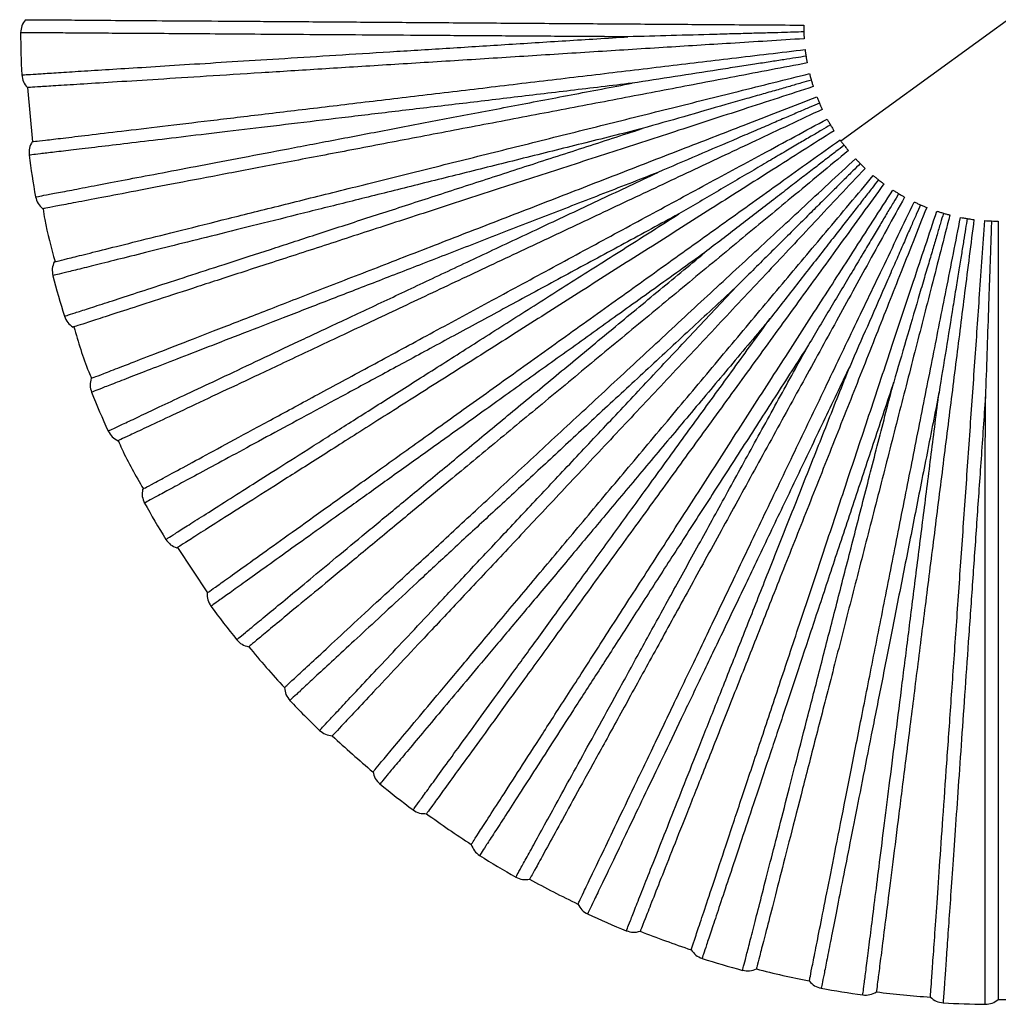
# Paper-space layout '_Superior' of a CAD drawing. Header units: millimetres. Extents: x -101 to 100, y -100 to 101.
# Tile 1 of 4: x -101 to 0, y -100 to 1. Entities that reach past the tile are written whole.
import ezdxf

# ---------------------------------------------------------------- set-up
doc = ezdxf.new("R2010")
doc.units = ezdxf.units.MM

psp = doc.layouts.new('_Superior')

# ---------------------------------------------------------------- linework, layer by layer
at = {"color": 7, "linetype": 'Continuous', "lineweight": 25}
for p, q in [((-16.41, -11.59), (15.95, 11.92)), ((-100, -6.11), (-99.51, -11.67)), ((-84.59, -53.37), (-81.51, -58.03))]:
    psp.add_line(p, q, dxfattribs=at)
for radius, start, end in [(100.5, 180.3635, 182.8363), (100.5, 187.5635, 190.0366), (100.5, 194.764, 197.236), (100.5, 201.9637, 204.4361), (100.5, 209.1634, 211.6366), (100.5, 216.3639, 218.8362), (100, 219.5996, 222.8004), (100.5, 223.564, 226.036), (100, 226.7999, 229.9998), (100.5, 230.7634, 233.2366), (100, 234.0004, 237.1997), (100.5, 237.9638, 240.4364), (100, 241.1998, 244.4003), (100.5, 245.1641, 247.6359), (100, 248.3998, 251.6002), (100.5, 252.3634, 254.8364), (100, 255.6003, 258.7996), (100.5, 259.5636, 262.0366), (100, 262.8001, 266.0001), (100.5, 266.7641, 269.2359), (100, 269.9996, 273.2004)]:
    psp.add_arc((-0.23, 0.17), radius, start, end, dxfattribs=at)
for points in [[(-100.22, 0.87), (-100.37, 0.67), (-100.66, 0.27), (-100.7, -0.22), (-100.72, -0.47)], [(-100.6, -4.8), (-100.57, -5.05), (-100.5, -5.54), (-100.18, -5.92), (-100.03, -6.11)], [(-99.52, -11.67), (-99.64, -11.89), (-99.88, -12.32), (-99.86, -12.81), (-99.85, -13.06)], [(-99.19, -17.35), (-99.12, -17.58), (-98.99, -18.06), (-98.63, -18.4), (-98.45, -18.57)], [(-97.26, -24.02), (-97.35, -24.25), (-97.53, -24.71), (-97.45, -25.2), (-97.41, -25.44)], [(-96.21, -29.61), (-96.12, -29.84), (-95.93, -30.29), (-95.53, -30.59), (-95.33, -30.73)], [(-93.46, -35.99), (-93.52, -36.23), (-93.64, -36.71), (-93.5, -37.18), (-93.43, -37.42)], [(-91.72, -41.41), (-91.6, -41.62), (-91.35, -42.05), (-90.92, -42.29), (-90.71, -42.41)], [(-88.19, -47.39), (-88.22, -47.64), (-88.28, -48.13), (-88.08, -48.58), (-87.99, -48.81)], [(-85.79, -52.55), (-85.64, -52.74), (-85.34, -53.14), (-84.89, -53.32), (-84.66, -53.41)], [(-81.54, -58.04), (-81.54, -58.29), (-81.54, -58.78), (-81.28, -59.21), (-81.16, -59.42)], [(-78.51, -62.85), (-78.34, -63.03), (-77.99, -63.38), (-77.52, -63.51), (-77.28, -63.57)], [(-73.6, -67.77), (-73.57, -68.02), (-73.51, -68.51), (-73.2, -68.9), (-73.05, -69.09)], [(-69.99, -72.17), (-69.8, -72.32), (-69.41, -72.63), (-68.92, -72.7), (-68.68, -72.73)], [(-64.5, -76.44), (-64.44, -76.67), (-64.32, -77.15), (-63.97, -77.5), (-63.79, -77.67)], [(-60.38, -80.34), (-60.17, -80.47), (-59.74, -80.73), (-59.25, -80.73), (-59, -80.73)], [(-54.4, -83.89), (-54.31, -84.12), (-54.12, -84.58), (-53.73, -84.88), (-53.54, -85.03)], [(-49.81, -87.25), (-49.59, -87.35), (-49.14, -87.55), (-48.65, -87.49), (-48.4, -87.46)], [(-43.43, -90.01), (-43.32, -90.23), (-43.08, -90.66), (-42.65, -90.91), (-42.44, -91.04)], [(-38.46, -92.77), (-38.23, -92.84), (-37.76, -92.99), (-37.28, -92.87), (-37.04, -92.81)], [(-31.79, -94.72), (-31.65, -94.92), (-31.36, -95.32), (-30.9, -95.51), (-30.67, -95.61)], [(-26.51, -96.83), (-26.27, -96.87), (-25.78, -96.96), (-25.32, -96.78), (-25.09, -96.69)], [(-19.65, -97.93), (-19.48, -98.11), (-19.14, -98.47), (-18.67, -98.6), (-18.43, -98.67)], [(-14.15, -99.36), (-13.9, -99.37), (-13.41, -99.39), (-12.98, -99.16), (-12.76, -99.04)], [(-7.2, -99.59), (-7.01, -99.74), (-6.63, -100.06), (-6.14, -100.13), (-5.9, -100.17)], [(-1.57, -100.32), (-1.32, -100.3), (-0.83, -100.26), (-0.43, -99.97), (-0.23, -99.83)]]:
    psp.add_open_spline(points, degree=3, dxfattribs=at)
for points, knots in [([(-100.22, 0.87), (-100.16, 0.87), (-100.03, 0.87), (-98.94, 0.86), (-97.14, 0.85), (-94.51, 0.83), (-91.08, 0.8), (-86.85, 0.77), (-81.87, 0.74), (-76.22, 0.7), (-70, 0.66), (-63.33, 0.61), (-56.35, 0.56), (-49.19, 0.51), (-41.98, 0.46), (-34.85, 0.41), (-27.6, 0.36), (-22.75, 0.33), (-20.23, 0.31)], [0, 0, 0, 0, 0.057348, 0.11674, 0.177979, 0.240818, 0.304959, 0.370066, 0.435766, 0.501669, 0.567374, 0.632489, 0.696643, 0.759498, 0.820757, 0.880172, 0.937544, 1, 1, 1, 1]), ([(-20.23, 0.31), (-20.23, 0.2), (-20.23, -0.01), (-20.22, -0.26), (-20.22, -0.39)], [0, 0, 0, 0, 0.50044, 1, 1, 1, 1]), ([(-38.3, -0.89), (-40.43, -0.88), (-44.69, -0.85), (-50.92, -0.81), (-57, -0.77), (-62.84, -0.73), (-68.4, -0.69), (-73.63, -0.66), (-78.51, -0.62), (-82.98, -0.59), (-87.02, -0.56), (-90.58, -0.54), (-93.65, -0.52), (-96.2, -0.5), (-98.19, -0.49), (-99.66, -0.48), (-100.48, -0.47), (-100.82, -0.47), (-100.72, -0.47), (-100.72, -0.47)], [0, 0, 0, 0, 0.062373, 0.124537, 0.186986, 0.249783, 0.312072, 0.374256, 0.436826, 0.499542, 0.561769, 0.623993, 0.686693, 0.749281, 0.811467, 0.873753, 0.936576, 0.999532, 1, 1, 1, 1]), ([(-100.6, -4.8), (-100.55, -4.8), (-100.44, -4.79), (-99.53, -4.74), (-98.1, -4.65), (-96.1, -4.52), (-93.56, -4.36), (-90.5, -4.17), (-86.95, -3.95), (-82.92, -3.69), (-78.46, -3.41), (-73.6, -3.11), (-68.37, -2.78), (-62.82, -2.43), (-57.01, -2.07), (-50.95, -1.69), (-44.71, -1.29), (-40.43, -1.03), (-38.3, -0.89)], [0, 0, 0, 0, 0.062519, 0.125215, 0.187957, 0.250709, 0.312953, 0.375163, 0.43783, 0.500454, 0.562651, 0.624916, 0.687685, 0.750181, 0.812352, 0.874693, 0.937521, 1, 1, 1, 1]), ([(-20.22, -0.39), (-20.57, -0.4), (-21.34, -0.42), (-22.58, -0.46), (-24.01, -0.5), (-25.62, -0.54), (-27.42, -0.59), (-30.19, -0.67), (-33.85, -0.77), (-36.82, -0.85), (-38.3, -0.89)], [0, 0, 0, 0, 0.058599, 0.127249, 0.205948, 0.294698, 0.393493, 0.504689, 0.752592, 1, 1, 1, 1]), ([(-20.22, -0.39), (-20.21, -0.52), (-20.21, -0.77), (-20.19, -0.98), (-20.19, -1.09)], [0, 0, 0, 0, 0.499702, 1, 1, 1, 1]), ([(-20.19, -1.09), (-22.71, -1.25), (-27.54, -1.55), (-34.78, -2), (-41.9, -2.45), (-49.1, -2.91), (-56.24, -3.36), (-63.21, -3.79), (-69.87, -4.21), (-76.07, -4.6), (-81.71, -4.96), (-86.68, -5.27), (-90.9, -5.54), (-94.33, -5.75), (-96.95, -5.92), (-98.75, -6.03), (-99.83, -6.1), (-99.96, -6.11), (-100.03, -6.11)], [0, 0, 0, 0, 0.062456, 0.119828, 0.179243, 0.240502, 0.303357, 0.367511, 0.432626, 0.498331, 0.564234, 0.629934, 0.695041, 0.759182, 0.822021, 0.88326, 0.942652, 1, 1, 1, 1]), ([(-99.52, -11.67), (-99.46, -11.66), (-99.33, -11.65), (-98.25, -11.52), (-96.46, -11.31), (-93.85, -11), (-90.44, -10.59), (-86.24, -10.09), (-81.3, -9.5), (-75.69, -8.83), (-69.51, -8.09), (-62.89, -7.3), (-55.96, -6.48), (-48.85, -5.63), (-41.69, -4.78), (-34.61, -3.93), (-27.4, -3.07), (-22.59, -2.5), (-20.08, -2.2)], [0, 0, 0, 0, 0.0573481, 0.1167402, 0.1779794, 0.2408178, 0.3049593, 0.3700658, 0.4357662, 0.5016686, 0.5673735, 0.6324889, 0.6966434, 0.7594984, 0.8207573, 0.8801717, 0.937544, 1, 1, 1, 1]), ([(-19.99, -2.89), (-20.34, -2.94), (-21.1, -3.06), (-22.33, -3.25), (-23.74, -3.47), (-25.33, -3.72), (-27.11, -3.99), (-29.84, -4.42), (-33.46, -4.98), (-36.4, -5.43), (-37.86, -5.66)], [0, 0, 0, 0, 0.058599, 0.127249, 0.205948, 0.294698, 0.393493, 0.504689, 0.752592, 1, 1, 1, 1]), ([(-20.08, -2.2), (-20.07, -2.3), (-20.05, -2.51), (-20.01, -2.77), (-19.99, -2.89)], [0, 0, 0, 0, 0.50044, 1, 1, 1, 1]), ([(-19.99, -2.89), (-19.97, -3.02), (-19.93, -3.27), (-19.89, -3.47), (-19.87, -3.58)], [0, 0, 0, 0, 0.499702, 1, 1, 1, 1]), ([(-19.87, -3.58), (-22.35, -4.05), (-27.11, -4.96), (-34.24, -6.32), (-41.24, -7.66), (-48.33, -9.01), (-55.36, -10.35), (-62.22, -11.66), (-68.77, -12.91), (-74.88, -14.07), (-80.43, -15.13), (-85.32, -16.06), (-89.47, -16.86), (-92.85, -17.5), (-95.42, -17.99), (-97.19, -18.33), (-98.26, -18.53), (-98.39, -18.56), (-98.45, -18.57)], [0, 0, 0, 0, 0.062456, 0.119828, 0.179243, 0.240502, 0.303357, 0.367511, 0.432626, 0.498331, 0.564234, 0.629934, 0.695041, 0.759182, 0.822021, 0.88326, 0.942652, 1, 1, 1, 1]), ([(-97.26, -24.02), (-97.19, -24.01), (-97.07, -23.98), (-96.01, -23.71), (-94.26, -23.28), (-91.72, -22.64), (-88.38, -21.81), (-84.28, -20.79), (-79.45, -19.58), (-73.97, -18.22), (-67.93, -16.71), (-61.46, -15.1), (-54.69, -13.41), (-47.74, -11.68), (-40.74, -9.93), (-33.82, -8.21), (-26.78, -6.45), (-22.08, -5.28), (-19.63, -4.67)], [0, 0, 0, 0, 0.0573481, 0.1167402, 0.1779794, 0.2408178, 0.3049593, 0.3700658, 0.4357662, 0.5016686, 0.5673735, 0.6324889, 0.6966434, 0.7594984, 0.8207573, 0.8801717, 0.937544, 1, 1, 1, 1]), ([(-19.63, -4.67), (-19.61, -4.77), (-19.55, -4.98), (-19.49, -5.22), (-19.45, -5.34)], [0, 0, 0, 0, 0.50044, 1, 1, 1, 1]), ([(-37.86, -5.66), (-39.98, -5.91), (-44.21, -6.42), (-50.4, -7.16), (-56.43, -7.88), (-62.24, -8.57), (-67.75, -9.23), (-72.95, -9.85), (-77.79, -10.43), (-82.24, -10.96), (-86.24, -11.44), (-89.78, -11.86), (-92.83, -12.22), (-95.36, -12.52), (-97.34, -12.76), (-98.79, -12.93), (-99.61, -13.03), (-99.95, -13.07), (-99.85, -13.06), (-99.85, -13.06)], [0, 0, 0, 0, 0.062373, 0.124537, 0.186986, 0.249783, 0.312072, 0.374256, 0.436826, 0.499542, 0.561769, 0.623993, 0.686693, 0.749281, 0.811467, 0.873753, 0.936576, 0.999532, 1, 1, 1, 1]), ([(-99.19, -17.34), (-99.13, -17.33), (-99.02, -17.31), (-98.14, -17.14), (-96.72, -16.88), (-94.75, -16.5), (-92.26, -16.02), (-89.25, -15.45), (-85.75, -14.78), (-81.78, -14.03), (-77.4, -13.19), (-72.62, -12.28), (-67.47, -11.3), (-62, -10.26), (-56.28, -9.17), (-50.32, -8.03), (-44.17, -6.86), (-39.96, -6.06), (-37.86, -5.66)], [0, 0, 0, 0, 0.062519, 0.1252152, 0.1879568, 0.2507087, 0.3129531, 0.375163, 0.4378303, 0.5004544, 0.562651, 0.6249158, 0.6876848, 0.7501814, 0.8123516, 0.8746928, 0.9375214, 1, 1, 1, 1]), ([(-19.25, -6.01), (-21.65, -6.79), (-26.26, -8.29), (-33.16, -10.53), (-39.94, -12.74), (-46.8, -14.96), (-53.61, -17.18), (-60.25, -19.33), (-66.59, -21.39), (-72.5, -23.32), (-77.88, -25.06), (-82.61, -26.6), (-86.64, -27.91), (-89.9, -28.97), (-92.4, -29.78), (-94.11, -30.34), (-95.15, -30.67), (-95.27, -30.71), (-95.33, -30.73)], [0, 0, 0, 0, 0.062456, 0.119828, 0.179243, 0.240502, 0.303357, 0.367511, 0.432626, 0.498331, 0.564234, 0.629934, 0.695041, 0.759182, 0.822021, 0.88326, 0.942652, 1, 1, 1, 1]), ([(-19.45, -5.34), (-19.79, -5.44), (-20.53, -5.65), (-21.73, -6), (-23.1, -6.39), (-24.64, -6.83), (-26.38, -7.33), (-29.04, -8.09), (-32.56, -9.1), (-35.41, -9.92), (-36.84, -10.33)], [0, 0, 0, 0, 0.058599, 0.127249, 0.205949, 0.294699, 0.393494, 0.504689, 0.752592, 1, 1, 1, 1]), ([(-19.45, -5.34), (-19.42, -5.46), (-19.34, -5.71), (-19.28, -5.91), (-19.25, -6.01)], [0, 0, 0, 0, 0.499702, 1, 1, 1, 1]), ([(-93.46, -35.99), (-93.4, -35.97), (-93.28, -35.92), (-92.26, -35.53), (-90.58, -34.88), (-88.14, -33.93), (-84.93, -32.69), (-80.99, -31.16), (-76.35, -29.36), (-71.08, -27.31), (-65.28, -25.06), (-59.07, -22.65), (-52.56, -20.13), (-45.88, -17.54), (-39.16, -14.93), (-32.51, -12.35), (-25.74, -9.73), (-21.23, -7.98), (-18.87, -7.06)], [0, 0, 0, 0, 0.0573481, 0.1167402, 0.1779794, 0.2408178, 0.3049593, 0.3700658, 0.4357662, 0.5016686, 0.5673735, 0.6324889, 0.6966434, 0.7594984, 0.8207573, 0.8801717, 0.937544, 1, 1, 1, 1]), ([(-18.87, -7.06), (-18.83, -7.16), (-18.76, -7.36), (-18.66, -7.59), (-18.61, -7.71)], [0, 0, 0, 0, 0.50044, 1, 1, 1, 1]), ([(-18.61, -7.71), (-18.93, -7.85), (-19.64, -8.15), (-20.78, -8.64), (-22.09, -9.2), (-23.57, -9.84), (-25.23, -10.55), (-27.77, -11.64), (-31.14, -13.08), (-33.87, -14.25), (-35.23, -14.83)], [0, 0, 0, 0, 0.058599, 0.127249, 0.205948, 0.294698, 0.393493, 0.504689, 0.752592, 1, 1, 1, 1]), ([(-18.61, -7.71), (-18.56, -7.83), (-18.46, -8.06), (-18.37, -8.25), (-18.32, -8.35)], [0, 0, 0, 0, 0.499702, 1, 1, 1, 1]), ([(-18.32, -8.35), (-20.61, -9.42), (-24.99, -11.49), (-31.55, -14.57), (-38.01, -17.61), (-44.53, -20.68), (-51.01, -23.73), (-57.33, -26.7), (-63.36, -29.54), (-68.99, -32.19), (-74.1, -34.6), (-78.61, -36.72), (-82.44, -38.52), (-85.54, -39.98), (-87.92, -41.09), (-89.55, -41.86), (-90.53, -42.33), (-90.65, -42.38), (-90.71, -42.41)], [0, 0, 0, 0, 0.062456, 0.1198283, 0.1792427, 0.2405016, 0.3033566, 0.3675111, 0.4326265, 0.4983314, 0.5642338, 0.6299342, 0.6950407, 0.7591822, 0.8220206, 0.8832598, 0.9426519, 1, 1, 1, 1]), ([(-88.19, -47.39), (-88.13, -47.36), (-88.02, -47.3), (-87.06, -46.78), (-85.48, -45.93), (-83.17, -44.68), (-80.15, -43.05), (-76.43, -41.03), (-72.05, -38.66), (-67.08, -35.98), (-61.61, -33.02), (-55.74, -29.85), (-49.6, -26.53), (-43.3, -23.12), (-36.96, -19.69), (-30.68, -16.3), (-24.3, -12.85), (-20.04, -10.54), (-17.82, -9.34)], [0, 0, 0, 0, 0.057348, 0.11674, 0.177979, 0.240818, 0.304959, 0.370066, 0.435766, 0.501669, 0.567374, 0.632489, 0.696643, 0.759498, 0.820757, 0.880172, 0.937544, 1, 1, 1, 1]), ([(-17.48, -9.95), (-17.78, -10.13), (-18.44, -10.52), (-19.52, -11.15), (-20.75, -11.87), (-22.13, -12.68), (-23.69, -13.6), (-26.08, -15), (-29.24, -16.85), (-31.8, -18.35), (-33.08, -19.1)], [0, 0, 0, 0, 0.058599, 0.127249, 0.205949, 0.294699, 0.393493, 0.504689, 0.752592, 1, 1, 1, 1]), ([(-17.82, -9.34), (-17.77, -9.44), (-17.67, -9.62), (-17.54, -9.84), (-17.48, -9.95)], [0, 0, 0, 0, 0.50044, 1, 1, 1, 1]), ([(-17.48, -9.95), (-17.41, -10.06), (-17.28, -10.28), (-17.17, -10.46), (-17.11, -10.55)], [0, 0, 0, 0, 0.499702, 1, 1, 1, 1]), ([(-36.84, -10.33), (-38.91, -10.85), (-43.04, -11.88), (-49.09, -13.39), (-54.98, -14.86), (-60.65, -16.27), (-66.04, -17.62), (-71.12, -18.88), (-75.85, -20.07), (-80.2, -21.15), (-84.11, -22.12), (-87.56, -22.99), (-90.54, -23.73), (-93.02, -24.35), (-94.95, -24.83), (-96.37, -25.18), (-97.17, -25.38), (-97.5, -25.46), (-97.41, -25.44), (-97.41, -25.44)], [0, 0, 0, 0, 0.062373, 0.124537, 0.186986, 0.249783, 0.312072, 0.374256, 0.436826, 0.499542, 0.561769, 0.623993, 0.686693, 0.749281, 0.811467, 0.873753, 0.936576, 0.999532, 1, 1, 1, 1]), ([(-96.21, -29.61), (-96.16, -29.59), (-96.05, -29.56), (-95.19, -29.28), (-93.83, -28.84), (-91.92, -28.22), (-89.5, -27.43), (-86.59, -26.48), (-83.2, -25.38), (-79.36, -24.14), (-75.11, -22.76), (-70.48, -21.25), (-65.5, -19.63), (-60.21, -17.92), (-54.67, -16.12), (-48.9, -14.24), (-42.94, -12.31), (-38.87, -10.99), (-36.84, -10.33)], [0, 0, 0, 0, 0.062519, 0.125215, 0.187957, 0.250709, 0.312953, 0.375163, 0.43783, 0.500454, 0.562651, 0.624916, 0.687685, 0.750181, 0.812352, 0.874693, 0.937521, 1, 1, 1, 1]), ([(-17.11, -10.55), (-19.24, -11.9), (-23.34, -14.5), (-29.46, -18.38), (-35.48, -22.21), (-41.57, -26.07), (-47.62, -29.91), (-53.51, -33.65), (-59.14, -37.22), (-64.39, -40.55), (-69.16, -43.58), (-73.37, -46.25), (-76.94, -48.52), (-79.84, -50.35), (-82.05, -51.76), (-83.58, -52.73), (-84.49, -53.31), (-84.6, -53.38), (-84.66, -53.41)], [0, 0, 0, 0, 0.062456, 0.119828, 0.179243, 0.240502, 0.303357, 0.367511, 0.432626, 0.498331, 0.564234, 0.629934, 0.695041, 0.759182, 0.822021, 0.88326, 0.942652, 1, 1, 1, 1]), ([(-81.54, -58.04), (-81.48, -58.01), (-81.38, -57.93), (-80.49, -57.3), (-79.03, -56.25), (-76.89, -54.72), (-74.1, -52.72), (-70.66, -50.26), (-66.61, -47.36), (-62.02, -44.07), (-56.96, -40.45), (-51.54, -36.57), (-45.86, -32.5), (-40.04, -28.34), (-34.18, -24.14), (-28.38, -19.99), (-22.48, -15.76), (-18.54, -12.94), (-16.49, -11.47)], [0, 0, 0, 0, 0.057348, 0.11674, 0.177979, 0.240818, 0.304959, 0.370066, 0.435766, 0.501669, 0.567374, 0.632489, 0.696643, 0.759498, 0.820757, 0.880172, 0.937544, 1, 1, 1, 1]), ([(-16.07, -12.03), (-16.35, -12.25), (-16.96, -12.72), (-17.95, -13.48), (-19.08, -14.35), (-20.35, -15.33), (-21.78, -16.43), (-23.97, -18.12), (-26.87, -20.35), (-29.23, -22.16), (-30.4, -23.07)], [0, 0, 0, 0, 0.058599, 0.127249, 0.205948, 0.294698, 0.393493, 0.504689, 0.752592, 1, 1, 1, 1]), ([(-16.49, -11.47), (-16.43, -11.56), (-16.3, -11.73), (-16.15, -11.93), (-16.07, -12.03)], [0, 0, 0, 0, 0.50044, 1, 1, 1, 1]), ([(-16.07, -12.03), (-15.99, -12.13), (-15.84, -12.33), (-15.7, -12.5), (-15.64, -12.58)], [0, 0, 0, 0, 0.499702, 1, 1, 1, 1]), ([(-15.64, -12.58), (-17.58, -14.19), (-21.32, -17.28), (-26.9, -21.9), (-32.4, -26.45), (-37.96, -31.04), (-43.47, -35.61), (-48.85, -40.06), (-53.99, -44.31), (-58.78, -48.27), (-63.14, -51.88), (-66.97, -55.05), (-70.23, -57.75), (-72.88, -59.93), (-74.9, -61.61), (-76.29, -62.76), (-77.13, -63.45), (-77.23, -63.53), (-77.28, -63.57)], [0, 0, 0, 0, 0.062456, 0.119828, 0.179243, 0.240502, 0.303357, 0.367511, 0.432626, 0.498331, 0.564234, 0.629934, 0.695041, 0.759182, 0.822021, 0.88326, 0.942652, 1, 1, 1, 1]), ([(-73.6, -67.77), (-73.55, -67.73), (-73.45, -67.64), (-72.66, -66.9), (-71.33, -65.68), (-69.41, -63.9), (-66.89, -61.56), (-63.79, -58.69), (-60.13, -55.31), (-55.99, -51.47), (-51.42, -47.24), (-46.53, -42.71), (-41.41, -37.97), (-36.15, -33.1), (-30.87, -28.2), (-25.63, -23.36), (-20.31, -18.43), (-16.75, -15.14), (-14.9, -13.42)], [0, 0, 0, 0, 0.057348, 0.11674, 0.177979, 0.240818, 0.304959, 0.370066, 0.435766, 0.501669, 0.567374, 0.632489, 0.696643, 0.759498, 0.820757, 0.880172, 0.937544, 1, 1, 1, 1]), ([(-14.42, -13.92), (-14.67, -14.17), (-15.21, -14.71), (-16.1, -15.59), (-17.11, -16.6), (-18.25, -17.73), (-19.53, -19), (-21.49, -20.95), (-24.09, -23.53), (-26.2, -25.62), (-27.25, -26.67)], [0, 0, 0, 0, 0.058599, 0.127249, 0.205948, 0.294698, 0.393493, 0.504689, 0.752592, 1, 1, 1, 1]), ([(-14.9, -13.42), (-14.83, -13.5), (-14.68, -13.65), (-14.51, -13.83), (-14.42, -13.92)], [0, 0, 0, 0, 0.50044, 1, 1, 1, 1]), ([(-14.42, -13.92), (-14.33, -14.01), (-14.15, -14.19), (-13.99, -14.34), (-13.92, -14.41)], [0, 0, 0, 0, 0.499702, 1, 1, 1, 1]), ([(-35.23, -14.83), (-37.22, -15.61), (-41.19, -17.15), (-47, -19.41), (-52.67, -21.6), (-58.11, -23.72), (-63.3, -25.73), (-68.17, -27.62), (-72.72, -29.38), (-76.89, -31), (-80.65, -32.46), (-83.97, -33.75), (-86.84, -34.86), (-89.21, -35.78), (-91.07, -36.5), (-92.44, -37.03), (-93.2, -37.33), (-93.52, -37.45), (-93.43, -37.42), (-93.43, -37.42)], [0, 0, 0, 0, 0.062373, 0.124537, 0.186986, 0.249783, 0.312072, 0.374256, 0.436826, 0.499542, 0.561769, 0.623993, 0.686693, 0.749281, 0.811467, 0.873753, 0.936576, 0.999532, 1, 1, 1, 1]), ([(-91.72, -41.4), (-91.67, -41.38), (-91.57, -41.33), (-90.75, -40.95), (-89.45, -40.34), (-87.64, -39.48), (-85.34, -38.4), (-82.57, -37.1), (-79.34, -35.58), (-75.69, -33.86), (-71.65, -31.96), (-67.25, -29.89), (-62.5, -27.66), (-57.47, -25.29), (-52.2, -22.81), (-46.71, -20.23), (-41.04, -17.57), (-37.17, -15.74), (-35.23, -14.83)], [0, 0, 0, 0, 0.062519, 0.125215, 0.187957, 0.250709, 0.312953, 0.375163, 0.43783, 0.500454, 0.562651, 0.624916, 0.687685, 0.750181, 0.812352, 0.874693, 0.937521, 1, 1, 1, 1]), ([(-13.92, -14.41), (-15.65, -16.25), (-18.96, -19.78), (-23.93, -25.07), (-28.81, -30.27), (-33.75, -35.53), (-38.65, -40.75), (-43.43, -45.84), (-47.99, -50.7), (-52.25, -55.23), (-56.12, -59.35), (-59.53, -62.98), (-62.42, -66.06), (-64.77, -68.57), (-66.57, -70.48), (-67.8, -71.79), (-68.55, -72.58), (-68.64, -72.68), (-68.68, -72.73)], [0, 0, 0, 0, 0.062456, 0.119828, 0.179243, 0.240502, 0.303357, 0.367511, 0.432626, 0.498331, 0.564234, 0.629934, 0.695041, 0.759182, 0.822021, 0.88326, 0.942652, 1, 1, 1, 1]), ([(-64.5, -76.44), (-64.46, -76.39), (-64.38, -76.29), (-63.68, -75.45), (-62.52, -74.07), (-60.83, -72.06), (-58.63, -69.43), (-55.91, -66.19), (-52.71, -62.38), (-49.08, -58.05), (-45.08, -53.28), (-40.79, -48.18), (-36.3, -42.83), (-31.7, -37.34), (-27.07, -31.82), (-22.48, -26.35), (-17.82, -20.8), (-14.7, -17.09), (-13.08, -15.15)], [0, 0, 0, 0, 0.057348, 0.11674, 0.177979, 0.240818, 0.304959, 0.370066, 0.435766, 0.501669, 0.567374, 0.632489, 0.696643, 0.759498, 0.820757, 0.880172, 0.937544, 1, 1, 1, 1]), ([(-13.08, -15.15), (-13, -15.22), (-12.84, -15.36), (-12.64, -15.51), (-12.54, -15.59)], [0, 0, 0, 0, 0.50044, 1, 1, 1, 1]), ([(-11.98, -16.01), (-13.47, -18.05), (-16.31, -21.97), (-20.58, -27.84), (-24.77, -33.61), (-29.01, -39.45), (-33.22, -45.24), (-37.32, -50.89), (-41.24, -56.28), (-44.9, -61.31), (-48.22, -65.89), (-51.14, -69.91), (-53.63, -73.34), (-55.65, -76.11), (-57.19, -78.24), (-58.25, -79.69), (-58.89, -80.57), (-58.97, -80.68), (-59, -80.73)], [0, 0, 0, 0, 0.062456, 0.119828, 0.179243, 0.240502, 0.303357, 0.367511, 0.432626, 0.498331, 0.564234, 0.629934, 0.695041, 0.759182, 0.822021, 0.88326, 0.942652, 1, 1, 1, 1]), ([(-12.54, -15.59), (-12.76, -15.87), (-13.23, -16.48), (-14, -17.46), (-14.87, -18.58), (-15.86, -19.85), (-16.97, -21.27), (-18.68, -23.45), (-20.93, -26.34), (-22.76, -28.68), (-23.67, -29.84)], [0, 0, 0, 0, 0.058599, 0.127249, 0.205949, 0.294699, 0.393493, 0.504689, 0.752592, 1, 1, 1, 1]), ([(-12.54, -15.59), (-12.44, -15.67), (-12.24, -15.82), (-12.07, -15.95), (-11.98, -16.01)], [0, 0, 0, 0, 0.499702, 1, 1, 1, 1]), ([(-54.4, -83.89), (-54.36, -83.83), (-54.29, -83.72), (-53.7, -82.81), (-52.72, -81.29), (-51.3, -79.09), (-49.44, -76.2), (-47.15, -72.65), (-44.46, -68.46), (-41.39, -63.71), (-38.03, -58.48), (-34.41, -52.88), (-30.63, -47.01), (-26.75, -40.99), (-22.85, -34.93), (-18.98, -28.93), (-15.05, -22.84), (-12.43, -18.77), (-11.06, -16.64)], [0, 0, 0, 0, 0.057348, 0.11674, 0.177979, 0.240818, 0.304959, 0.370066, 0.435766, 0.501669, 0.567374, 0.632489, 0.696643, 0.759498, 0.820757, 0.880172, 0.937544, 1, 1, 1, 1]), ([(-10.47, -17.01), (-10.65, -17.31), (-11.04, -17.97), (-11.68, -19.04), (-12.41, -20.27), (-13.23, -21.65), (-14.16, -23.2), (-15.57, -25.58), (-17.45, -28.72), (-18.97, -31.27), (-19.73, -32.55)], [0, 0, 0, 0, 0.058599, 0.127249, 0.205948, 0.294698, 0.393493, 0.504689, 0.752592, 1, 1, 1, 1]), ([(-11.06, -16.64), (-10.97, -16.7), (-10.79, -16.81), (-10.57, -16.94), (-10.47, -17.01)], [0, 0, 0, 0, 0.50044, 1, 1, 1, 1]), ([(-10.47, -17.01), (-10.36, -17.07), (-10.14, -17.2), (-9.95, -17.31), (-9.86, -17.36)], [0, 0, 0, 0, 0.4997022, 1, 1, 1, 1]), ([(-9.86, -17.36), (-11.08, -19.57), (-13.41, -23.82), (-16.91, -30.17), (-20.34, -36.42), (-23.82, -42.74), (-27.27, -49.02), (-30.63, -55.14), (-33.84, -60.98), (-36.84, -66.43), (-39.56, -71.38), (-41.96, -75.74), (-44, -79.45), (-45.65, -82.46), (-46.91, -84.76), (-47.78, -86.34), (-48.31, -87.29), (-48.37, -87.4), (-48.4, -87.46)], [0, 0, 0, 0, 0.062456, 0.119828, 0.179243, 0.240502, 0.303357, 0.367511, 0.432626, 0.498331, 0.564234, 0.629934, 0.695041, 0.759182, 0.822021, 0.88326, 0.942652, 1, 1, 1, 1]), ([(-43.43, -90.01), (-43.41, -89.96), (-43.35, -89.84), (-42.88, -88.86), (-42.1, -87.23), (-40.97, -84.87), (-39.48, -81.77), (-37.66, -77.95), (-35.5, -73.46), (-33.06, -68.37), (-30.38, -62.76), (-27.49, -56.75), (-24.48, -50.45), (-21.38, -43.99), (-18.27, -37.49), (-15.19, -31.06), (-12.05, -24.52), (-9.96, -20.15), (-8.87, -17.87)], [0, 0, 0, 0, 0.0573481, 0.1167402, 0.1779794, 0.2408178, 0.3049593, 0.3700658, 0.4357662, 0.5016686, 0.5673735, 0.6324889, 0.6966434, 0.7594984, 0.8207573, 0.8801717, 0.937544, 1, 1, 1, 1]), ([(-8.23, -18.16), (-8.37, -18.48), (-8.68, -19.19), (-9.18, -20.33), (-9.75, -21.63), (-10.39, -23.11), (-11.12, -24.76), (-12.22, -27.3), (-13.69, -30.65), (-14.88, -33.37), (-15.47, -34.73)], [0, 0, 0, 0, 0.058599, 0.127249, 0.205948, 0.294698, 0.393493, 0.504689, 0.752592, 1, 1, 1, 1]), ([(-8.87, -17.87), (-8.77, -17.91), (-8.58, -18), (-8.35, -18.11), (-8.23, -18.16)], [0, 0, 0, 0, 0.50044, 1, 1, 1, 1]), ([(-8.23, -18.16), (-8.12, -18.21), (-7.88, -18.31), (-7.69, -18.39), (-7.59, -18.43)], [0, 0, 0, 0, 0.499702, 1, 1, 1, 1]), ([(-98.42, -18.56), (-98.36, -18.93), (-98.08, -20.77), (-97.58, -22.56), (-97.18, -24)], [0, 0, 0, 0, 0.198289, 1, 1, 1, 1]), ([(-33.08, -19.1), (-34.95, -20.12), (-38.7, -22.15), (-44.18, -25.11), (-49.52, -28), (-54.66, -30.78), (-59.55, -33.43), (-64.15, -35.92), (-68.44, -38.24), (-72.38, -40.37), (-75.93, -42.28), (-79.06, -43.98), (-81.76, -45.44), (-84, -46.65), (-85.76, -47.6), (-87.05, -48.3), (-87.77, -48.69), (-88.07, -48.85), (-87.98, -48.8), (-87.98, -48.8)], [0, 0, 0, 0, 0.062373, 0.124537, 0.186986, 0.249783, 0.312072, 0.374256, 0.436826, 0.499542, 0.561769, 0.623993, 0.686693, 0.749281, 0.811467, 0.873753, 0.936576, 0.999532, 1, 1, 1, 1]), ([(-85.79, -52.54), (-85.74, -52.52), (-85.65, -52.46), (-84.89, -51.97), (-83.67, -51.2), (-81.98, -50.13), (-79.83, -48.76), (-77.25, -47.12), (-74.24, -45.22), (-70.83, -43.05), (-67.06, -40.66), (-62.95, -38.05), (-58.52, -35.25), (-53.83, -32.27), (-48.91, -29.14), (-43.78, -25.89), (-38.5, -22.54), (-34.88, -20.25), (-33.08, -19.1)], [0, 0, 0, 0, 0.062519, 0.1252152, 0.1879568, 0.2507087, 0.3129531, 0.375163, 0.4378303, 0.5004544, 0.562651, 0.6249158, 0.6876848, 0.7501814, 0.8123516, 0.8746928, 0.9375214, 1, 1, 1, 1]), ([(-7.59, -18.43), (-8.52, -20.77), (-10.3, -25.28), (-12.97, -32.02), (-15.6, -38.66), (-18.25, -45.36), (-20.89, -52.02), (-23.46, -58.51), (-25.91, -64.71), (-28.2, -70.49), (-30.28, -75.75), (-32.12, -80.38), (-33.67, -84.31), (-34.94, -87.5), (-35.9, -89.94), (-36.57, -91.62), (-36.97, -92.63), (-37.01, -92.75), (-37.04, -92.81)], [0, 0, 0, 0, 0.062456, 0.1198283, 0.1792427, 0.2405016, 0.3033566, 0.3675111, 0.4326265, 0.4983314, 0.5642338, 0.6299342, 0.6950407, 0.7591822, 0.8220206, 0.8832598, 0.9426519, 1, 1, 1, 1]), ([(-31.79, -94.72), (-31.77, -94.66), (-31.73, -94.53), (-31.39, -93.5), (-30.82, -91.79), (-29.99, -89.3), (-28.9, -86.04), (-27.57, -82.03), (-26, -77.31), (-24.21, -71.94), (-22.25, -66.04), (-20.15, -59.72), (-17.94, -53.09), (-15.68, -46.29), (-13.41, -39.45), (-11.15, -32.68), (-8.87, -25.8), (-7.34, -21.2), (-6.54, -18.81)], [0, 0, 0, 0, 0.0573481, 0.1167402, 0.1779794, 0.2408178, 0.3049593, 0.3700658, 0.4357662, 0.5016686, 0.5673735, 0.6324889, 0.6966434, 0.7594984, 0.8207573, 0.8801717, 0.937544, 1, 1, 1, 1]), ([(-5.2, -19.2), (-5.83, -21.65), (-7.03, -26.34), (-8.84, -33.37), (-10.61, -40.28), (-12.4, -47.26), (-14.18, -54.2), (-15.92, -60.96), (-17.58, -67.42), (-19.13, -73.44), (-20.53, -78.91), (-21.77, -83.74), (-22.82, -87.83), (-23.67, -91.16), (-24.33, -93.7), (-24.78, -95.45), (-25.05, -96.5), (-25.08, -96.63), (-25.09, -96.69)], [0, 0, 0, 0, 0.062456, 0.119828, 0.179243, 0.240502, 0.303357, 0.367511, 0.432626, 0.498331, 0.564234, 0.629934, 0.695041, 0.759182, 0.822021, 0.88326, 0.942652, 1, 1, 1, 1]), ([(-5.87, -19.02), (-5.97, -19.36), (-6.19, -20.09), (-6.54, -21.29), (-6.94, -22.66), (-7.4, -24.2), (-7.91, -25.93), (-8.69, -28.58), (-9.72, -32.1), (-10.56, -34.95), (-10.98, -36.37)], [0, 0, 0, 0, 0.058599, 0.127249, 0.205949, 0.294699, 0.393493, 0.504689, 0.752592, 1, 1, 1, 1]), ([(-6.54, -18.81), (-6.44, -18.84), (-6.24, -18.91), (-5.99, -18.98), (-5.87, -19.02)], [0, 0, 0, 0, 0.50044, 1, 1, 1, 1]), ([(-5.87, -19.02), (-5.75, -19.05), (-5.51, -19.12), (-5.3, -19.18), (-5.2, -19.2)], [0, 0, 0, 0, 0.499702, 1, 1, 1, 1]), ([(-19.65, -97.93), (-19.64, -97.86), (-19.61, -97.73), (-19.4, -96.67), (-19.05, -94.9), (-18.54, -92.33), (-17.87, -88.96), (-17.05, -84.81), (-16.08, -79.92), (-14.99, -74.38), (-13.78, -68.28), (-12.48, -61.74), (-11.13, -54.89), (-9.74, -47.87), (-8.34, -40.79), (-6.95, -33.8), (-5.54, -26.68), (-4.6, -21.93), (-4.11, -19.45)], [0, 0, 0, 0, 0.057348, 0.11674, 0.177979, 0.240818, 0.304959, 0.370066, 0.435766, 0.501669, 0.567374, 0.632489, 0.696643, 0.759498, 0.820757, 0.880172, 0.937544, 1, 1, 1, 1]), ([(-2.73, -19.67), (-3.05, -22.18), (-3.66, -26.99), (-4.57, -34.18), (-5.46, -41.26), (-6.36, -48.41), (-7.26, -55.52), (-8.14, -62.44), (-8.97, -69.06), (-9.75, -75.23), (-10.46, -80.84), (-11.08, -85.78), (-11.61, -89.97), (-12.04, -93.38), (-12.37, -95.98), (-12.6, -97.77), (-12.73, -98.85), (-12.75, -98.98), (-12.76, -99.04)], [0, 0, 0, 0, 0.062456, 0.1198283, 0.1792427, 0.2405016, 0.3033566, 0.3675111, 0.4326265, 0.4983314, 0.5642338, 0.6299342, 0.6950407, 0.7591822, 0.8220206, 0.8832598, 0.9426519, 1, 1, 1, 1]), ([(-7.2, -99.59), (-7.2, -99.52), (-7.19, -99.39), (-7.11, -98.31), (-6.99, -96.51), (-6.8, -93.89), (-6.56, -90.47), (-6.27, -86.25), (-5.92, -81.28), (-5.53, -75.64), (-5.09, -69.44), (-4.63, -62.79), (-4.14, -55.82), (-3.64, -48.68), (-3.14, -41.49), (-2.64, -34.37), (-2.13, -27.14), (-1.8, -22.3), (-1.62, -19.78)], [0, 0, 0, 0, 0.057348, 0.11674, 0.177979, 0.240818, 0.304959, 0.370066, 0.435766, 0.501669, 0.567374, 0.632489, 0.696643, 0.759498, 0.820757, 0.880172, 0.937544, 1, 1, 1, 1]), ([(-3.42, -19.57), (-3.48, -19.92), (-3.6, -20.68), (-3.8, -21.91), (-4.03, -23.32), (-4.29, -24.9), (-4.58, -26.69), (-5.02, -29.42), (-5.6, -33.03), (-6.08, -35.96), (-6.32, -37.43)], [0, 0, 0, 0, 0.058599, 0.127249, 0.205949, 0.294699, 0.393494, 0.504689, 0.752592, 1, 1, 1, 1]), ([(-4.11, -19.45), (-4.01, -19.47), (-3.8, -19.51), (-3.55, -19.55), (-3.42, -19.57)], [0, 0, 0, 0, 0.50044, 1, 1, 1, 1]), ([(-3.42, -19.57), (-3.3, -19.59), (-3.05, -19.63), (-2.84, -19.66), (-2.73, -19.67)], [0, 0, 0, 0, 0.499702, 1, 1, 1, 1]), ([(-1.62, -19.78), (-1.51, -19.79), (-1.3, -19.8), (-1.05, -19.81), (-0.92, -19.82)], [0, 0, 0, 0, 0.50044, 1, 1, 1, 1]), ([(-0.92, -19.82), (-0.94, -20.17), (-0.96, -20.94), (-1.01, -22.18), (-1.06, -23.61), (-1.11, -25.22), (-1.18, -27.02), (-1.27, -29.78), (-1.4, -33.45), (-1.5, -36.41), (-1.55, -37.89)], [0, 0, 0, 0, 0.058599, 0.127249, 0.205949, 0.294698, 0.393493, 0.504689, 0.752592, 1, 1, 1, 1]), ([(-0.92, -19.82), (-0.8, -19.82), (-0.54, -19.83), (-0.33, -19.83), (-0.23, -19.83)], [0, 0, 0, 0, 0.499702, 1, 1, 1, 1]), ([(-0.23, -19.83), (-0.23, -22.36), (-0.23, -27.2), (-0.23, -34.45), (-0.23, -41.59), (-0.23, -48.8), (-0.23, -55.96), (-0.23, -62.94), (-0.23, -69.61), (-0.23, -75.83), (-0.23, -81.48), (-0.23, -86.46), (-0.23, -90.69), (-0.23, -94.12), (-0.23, -96.74), (-0.23, -98.55), (-0.23, -99.63), (-0.23, -99.77), (-0.23, -99.83)], [0, 0, 0, 0, 0.062456, 0.119828, 0.179243, 0.240502, 0.303357, 0.367511, 0.432626, 0.498331, 0.564234, 0.629934, 0.695041, 0.759182, 0.822021, 0.88326, 0.942652, 1, 1, 1, 1]), ([(-30.4, -23.07), (-32.13, -24.31), (-35.6, -26.79), (-40.67, -30.42), (-45.6, -33.96), (-50.36, -37.36), (-54.87, -40.6), (-59.13, -43.64), (-63.09, -46.48), (-66.73, -49.09), (-70.01, -51.44), (-72.91, -53.51), (-75.4, -55.3), (-77.47, -56.78), (-79.1, -57.95), (-80.29, -58.8), (-80.96, -59.28), (-81.23, -59.47), (-81.15, -59.42), (-81.15, -59.42)], [0, 0, 0, 0, 0.062373, 0.124537, 0.186986, 0.249783, 0.312072, 0.374256, 0.436826, 0.499542, 0.561769, 0.623993, 0.686693, 0.749281, 0.811467, 0.873753, 0.936576, 0.999532, 1, 1, 1, 1]), ([(-78.51, -62.85), (-78.47, -62.82), (-78.38, -62.75), (-77.68, -62.17), (-76.58, -61.26), (-75.03, -59.98), (-73.07, -58.36), (-70.71, -56.41), (-67.97, -54.13), (-64.86, -51.56), (-61.42, -48.72), (-57.66, -45.61), (-53.63, -42.27), (-49.34, -38.73), (-44.85, -35.02), (-40.17, -31.15), (-35.35, -27.16), (-32.05, -24.43), (-30.4, -23.07)], [0, 0, 0, 0, 0.062519, 0.125215, 0.187957, 0.250709, 0.312953, 0.375163, 0.43783, 0.500454, 0.562651, 0.624916, 0.687685, 0.750181, 0.812352, 0.874693, 0.937521, 1, 1, 1, 1]), ([(-27.25, -26.67), (-28.81, -28.12), (-31.94, -31.01), (-36.51, -35.25), (-40.97, -39.38), (-45.26, -43.35), (-49.33, -47.13), (-53.17, -50.68), (-56.75, -54), (-60.03, -57.04), (-62.99, -59.78), (-65.6, -62.2), (-67.86, -64.28), (-69.73, -66.02), (-71.19, -67.37), (-72.26, -68.37), (-72.87, -68.93), (-73.12, -69.16), (-73.05, -69.09), (-73.05, -69.09)], [0, 0, 0, 0, 0.062373, 0.124537, 0.186986, 0.249783, 0.312072, 0.374256, 0.436826, 0.499542, 0.561769, 0.623993, 0.686693, 0.749281, 0.811467, 0.873753, 0.936576, 0.999532, 1, 1, 1, 1]), ([(-69.99, -72.17), (-69.95, -72.13), (-69.88, -72.05), (-69.26, -71.39), (-68.28, -70.34), (-66.9, -68.88), (-65.16, -67.02), (-63.07, -64.79), (-60.63, -62.2), (-57.86, -59.25), (-54.81, -56), (-51.47, -52.45), (-47.89, -48.63), (-44.08, -44.58), (-40.09, -40.33), (-35.93, -35.91), (-31.65, -31.35), (-28.71, -28.22), (-27.25, -26.67)], [0, 0, 0, 0, 0.062519, 0.125215, 0.187957, 0.250709, 0.312953, 0.375163, 0.43783, 0.500454, 0.562651, 0.624916, 0.687685, 0.750181, 0.812352, 0.874693, 0.937521, 1, 1, 1, 1]), ([(-23.67, -29.84), (-25.04, -31.48), (-27.78, -34.74), (-31.79, -39.52), (-35.69, -44.17), (-39.45, -48.65), (-43.02, -52.91), (-46.38, -56.92), (-49.52, -60.65), (-52.39, -64.08), (-54.98, -67.17), (-57.27, -69.9), (-59.25, -72.25), (-60.88, -74.2), (-62.17, -75.73), (-63.11, -76.85), (-63.64, -77.48), (-63.86, -77.75), (-63.79, -77.67), (-63.79, -77.67)], [0, 0, 0, 0, 0.062373, 0.124537, 0.186986, 0.249783, 0.312072, 0.374256, 0.436826, 0.499542, 0.561769, 0.623993, 0.686693, 0.749281, 0.811467, 0.873753, 0.936576, 0.999532, 1, 1, 1, 1]), ([(-60.38, -80.34), (-60.34, -80.3), (-60.28, -80.21), (-59.75, -79.48), (-58.9, -78.31), (-57.72, -76.69), (-56.23, -74.63), (-54.43, -72.16), (-52.33, -69.27), (-49.96, -66.01), (-47.34, -62.4), (-44.47, -58.46), (-41.39, -54.22), (-38.12, -49.72), (-34.7, -45.01), (-31.13, -40.1), (-27.45, -35.04), (-24.93, -31.57), (-23.67, -29.84)], [0, 0, 0, 0, 0.062519, 0.125215, 0.187957, 0.250709, 0.312953, 0.375163, 0.43783, 0.500454, 0.562651, 0.624916, 0.687685, 0.750181, 0.812352, 0.874693, 0.937521, 1, 1, 1, 1]), ([(-95.25, -30.71), (-94.8, -32.26), (-94.27, -34.05), (-93.53, -35.76), (-93.43, -35.98)], [0, 0, 0, 0, 0.8697585, 1, 1, 1, 1]), ([(-19.73, -32.55), (-20.88, -34.34), (-23.19, -37.92), (-26.56, -43.16), (-29.85, -48.27), (-33.02, -53.18), (-36.03, -57.85), (-38.86, -62.25), (-41.5, -66.35), (-43.93, -70.11), (-46.11, -73.5), (-48.04, -76.5), (-49.7, -79.08), (-51.08, -81.22), (-52.17, -82.9), (-52.96, -84.13), (-53.4, -84.82), (-53.59, -85.11), (-53.54, -85.02), (-53.54, -85.02)], [0, 0, 0, 0, 0.062373, 0.124537, 0.186986, 0.249783, 0.312072, 0.374256, 0.436826, 0.499542, 0.561769, 0.623993, 0.686693, 0.749281, 0.811467, 0.873753, 0.936576, 0.999532, 1, 1, 1, 1]), ([(-49.81, -87.24), (-49.78, -87.2), (-49.73, -87.1), (-49.3, -86.31), (-48.6, -85.05), (-47.64, -83.29), (-46.41, -81.06), (-44.94, -78.38), (-43.22, -75.26), (-41.27, -71.72), (-39.12, -67.81), (-36.78, -63.54), (-34.25, -58.95), (-31.57, -54.08), (-28.76, -48.97), (-25.84, -43.65), (-22.82, -38.17), (-20.76, -34.42), (-19.73, -32.55)], [0, 0, 0, 0, 0.062519, 0.1252152, 0.1879568, 0.2507087, 0.3129531, 0.375163, 0.4378303, 0.5004544, 0.562651, 0.6249158, 0.6876848, 0.7501814, 0.8123516, 0.8746928, 0.9375214, 1, 1, 1, 1]), ([(-15.47, -34.73), (-16.39, -36.66), (-18.23, -40.5), (-20.93, -46.12), (-23.55, -51.6), (-26.07, -56.87), (-28.47, -61.88), (-30.73, -66.6), (-32.84, -71), (-34.77, -75.04), (-36.52, -78.67), (-38.06, -81.89), (-39.38, -84.66), (-40.48, -86.95), (-41.35, -88.75), (-41.98, -90.07), (-42.33, -90.81), (-42.48, -91.12), (-42.44, -91.03), (-42.44, -91.03)], [0, 0, 0, 0, 0.062373, 0.124537, 0.186986, 0.249783, 0.312072, 0.374256, 0.436826, 0.499542, 0.561769, 0.623993, 0.686693, 0.749281, 0.811467, 0.873753, 0.936576, 0.999532, 1, 1, 1, 1]), ([(-38.46, -92.77), (-38.44, -92.72), (-38.4, -92.62), (-38.07, -91.78), (-37.54, -90.44), (-36.8, -88.57), (-35.87, -86.21), (-34.74, -83.37), (-33.43, -80.05), (-31.94, -76.3), (-30.3, -72.15), (-28.5, -67.62), (-26.57, -62.75), (-24.53, -57.58), (-22.38, -52.16), (-20.14, -46.52), (-17.84, -40.7), (-16.26, -36.72), (-15.47, -34.73)], [0, 0, 0, 0, 0.062519, 0.1252152, 0.1879568, 0.2507087, 0.3129531, 0.375163, 0.4378303, 0.5004544, 0.562651, 0.6249158, 0.6876848, 0.7501814, 0.8123516, 0.8746928, 0.9375214, 1, 1, 1, 1]), ([(-10.98, -36.37), (-11.65, -38.39), (-12.99, -42.43), (-14.96, -48.35), (-16.88, -54.11), (-18.72, -59.66), (-20.47, -64.93), (-22.12, -69.9), (-23.66, -74.53), (-25.08, -78.77), (-26.35, -82.6), (-27.47, -85.98), (-28.44, -88.89), (-29.25, -91.31), (-29.88, -93.21), (-30.34, -94.59), (-30.6, -95.37), (-30.7, -95.7), (-30.67, -95.61), (-30.67, -95.61)], [0, 0, 0, 0, 0.062373, 0.124537, 0.186986, 0.249783, 0.312072, 0.374256, 0.436826, 0.499542, 0.561769, 0.623993, 0.686693, 0.749281, 0.811467, 0.873753, 0.936576, 0.999532, 1, 1, 1, 1]), ([(-26.51, -96.83), (-26.5, -96.78), (-26.47, -96.67), (-26.25, -95.79), (-25.89, -94.4), (-25.39, -92.46), (-24.76, -90), (-24, -87.03), (-23.11, -83.58), (-22.11, -79.67), (-21, -75.35), (-19.78, -70.63), (-18.48, -65.55), (-17.1, -60.17), (-15.65, -54.53), (-14.14, -48.65), (-12.58, -42.59), (-11.51, -38.44), (-10.98, -36.37)], [0, 0, 0, 0, 0.062519, 0.125215, 0.187957, 0.250709, 0.312953, 0.375163, 0.43783, 0.500454, 0.562651, 0.624916, 0.687685, 0.750181, 0.812352, 0.874693, 0.937521, 1, 1, 1, 1]), ([(-6.32, -37.43), (-6.73, -39.52), (-7.55, -43.7), (-8.76, -49.82), (-9.94, -55.77), (-11.08, -61.51), (-12.15, -66.96), (-13.17, -72.09), (-14.12, -76.88), (-14.99, -81.27), (-15.77, -85.22), (-16.46, -88.72), (-17.06, -91.73), (-17.55, -94.23), (-17.94, -96.19), (-18.22, -97.62), (-18.38, -98.43), (-18.45, -98.76), (-18.43, -98.67), (-18.43, -98.67)], [0, 0, 0, 0, 0.062373, 0.124537, 0.186986, 0.249783, 0.312072, 0.374256, 0.436826, 0.499542, 0.561769, 0.623993, 0.686693, 0.749281, 0.811467, 0.873753, 0.936576, 0.999532, 1, 1, 1, 1]), ([(-14.15, -99.36), (-14.14, -99.3), (-14.13, -99.2), (-14.02, -98.3), (-13.83, -96.87), (-13.58, -94.88), (-13.26, -92.36), (-12.88, -89.32), (-12.43, -85.79), (-11.93, -81.78), (-11.37, -77.35), (-10.76, -72.52), (-10.1, -67.32), (-9.4, -61.81), (-8.67, -56.03), (-7.91, -50.01), (-7.12, -43.8), (-6.58, -39.55), (-6.32, -37.43)], [0, 0, 0, 0, 0.062519, 0.125215, 0.187957, 0.250709, 0.312953, 0.375163, 0.43783, 0.500454, 0.562651, 0.624916, 0.687685, 0.750181, 0.812352, 0.874693, 0.937521, 1, 1, 1, 1]), ([(-1.55, -37.89), (-1.7, -40.02), (-2, -44.27), (-2.43, -50.49), (-2.85, -56.55), (-3.26, -62.38), (-3.65, -67.92), (-4.01, -73.14), (-4.35, -78.01), (-4.66, -82.47), (-4.94, -86.5), (-5.19, -90.05), (-5.41, -93.11), (-5.58, -95.66), (-5.72, -97.65), (-5.82, -99.1), (-5.88, -99.93), (-5.91, -100.27), (-5.9, -100.17), (-5.9, -100.17)], [0, 0, 0, 0, 0.062373, 0.124537, 0.186986, 0.249783, 0.312072, 0.374256, 0.436826, 0.499542, 0.561769, 0.623993, 0.686693, 0.749281, 0.811467, 0.873753, 0.936576, 0.999532, 1, 1, 1, 1]), ([(-1.57, -100.32), (-1.57, -100.26), (-1.57, -100.15), (-1.57, -99.25), (-1.57, -97.81), (-1.56, -95.81), (-1.56, -93.26), (-1.56, -90.2), (-1.56, -86.64), (-1.56, -82.6), (-1.56, -78.14), (-1.56, -73.27), (-1.56, -68.03), (-1.56, -62.47), (-1.56, -56.64), (-1.56, -50.57), (-1.56, -44.31), (-1.56, -40.03), (-1.55, -37.89)], [0, 0, 0, 0, 0.062519, 0.125215, 0.187957, 0.250709, 0.312953, 0.375163, 0.43783, 0.500454, 0.562651, 0.624916, 0.687685, 0.750181, 0.812352, 0.874693, 0.937521, 1, 1, 1, 1]), ([(-90.68, -42.39), (-90.56, -42.68), (-89.83, -44.39), (-88.89, -46), (-88.1, -47.35)], [0, 0, 0, 0, 0.1657345, 1, 1, 1, 1])]:
    psp.add_open_spline(points, degree=3, knots=knots, dxfattribs=at)

doc.saveas('drawing.dxf')
